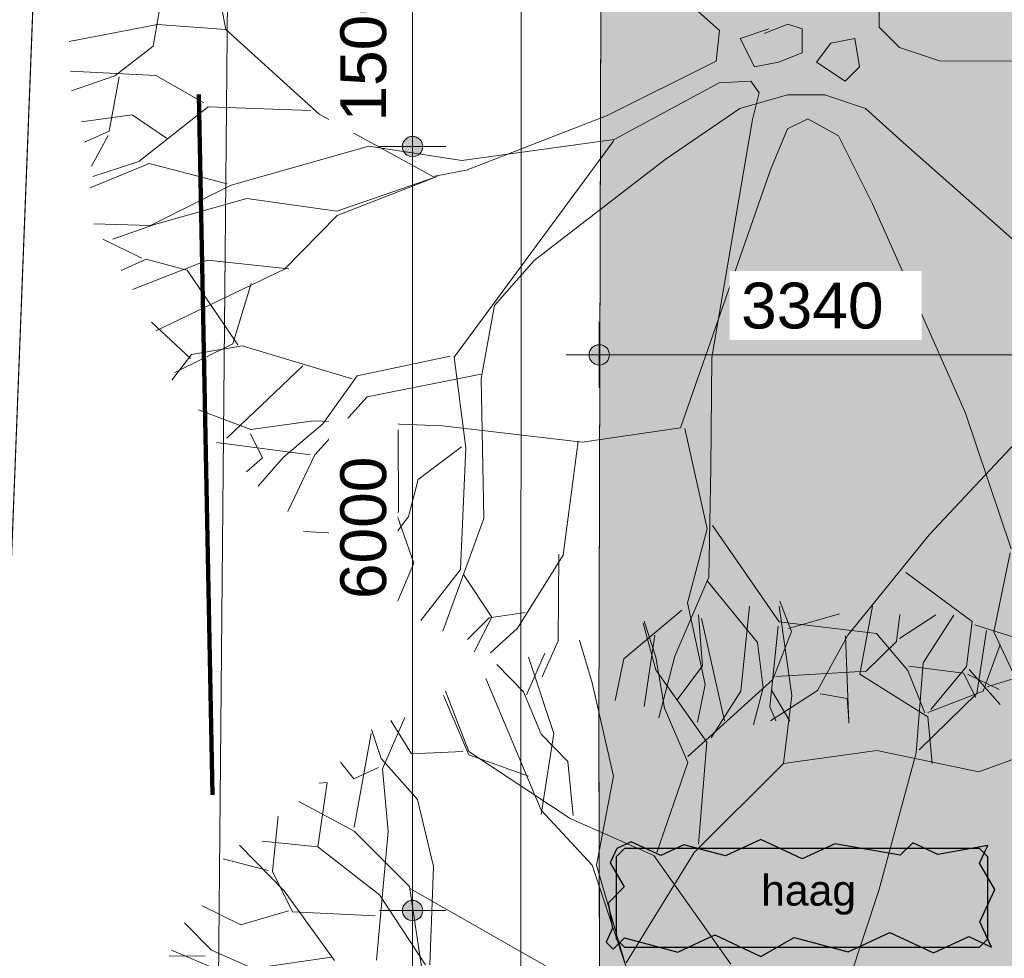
# Model space of a CAD drawing. Header units: millimetres. Extents: x -159785 to 90015, y -49332 to 203345.
# Tile 13 of 63: x -76891 to -69158, y 30442 to 37813. Entities that reach past the tile are written whole.
import ezdxf

# ---------------------------------------------------------------- set-up
doc = ezdxf.new("R2010")
doc.units = ezdxf.units.MM
doc.linetypes.add('IMPORT-KG-PERCEEL-SO', pattern=[19000, 5500, -2000, 0, -2000, 5500, -2000, 0, -2000])
for name, color, linetype, lineweight in [('A--A23__Vloeren', 8, 'Continuous', 9), ('A--L$01A__Algemeen', 7, 'Continuous', 9), ('A--L23__Vloeren', 3, 'Continuous', 9), ('A--LD20__DetailPenFijn', 2, 'Continuous', 9), ('A--LD30__DetailPenMiddel', 3, 'Continuous', 9), ('A--M$01A__Algemeen', 1, 'Continuous', 13), ('A--M$01A__Algemeen-200', 1, 'Continuous', 13), ('A--T$01A__Algemeen', 1, 'Continuous', 13), ('B-WE-KG-GRENS_PERCEEL-G', 30, 'IMPORT-KG-PERCEEL-SO', 25), ('B-WE-OG-TERREIN_ERF-GV', 10, 'Continuous', 20), ('B-WE-OG-TERREIN_OEVER-GV', 10, 'Continuous', 20), ('B-WE-OG-WATER-GV', 4, 'Continuous', 20), ('B-WE-VH-OPENVERHARDING_BETONELEMENT-GV', 90, 'Continuous', 20), ('Montfoort-BGT_aangepast_dwg', 8, 'Continuous', 9), ('Montfoort-KAD_aangepast_dwg', 8, 'Continuous', 9)]:
    doc.layers.add(name, color=color, linetype=linetype, lineweight=lineweight)
doc.styles.add('Arial', font='arial.ttf', dxfattribs={"height": 360})
doc.styles.add('Arial_1', font='arial.ttf', dxfattribs={"height": 240})
doc.dimstyles.new('00_ARC_dimension_1_8mm_afgerond', dxfattribs={"dimscale": 304.8, "dimtxt": 367.293384, "dimasz": 2.099738, "dimexe": 0.853018, "dimexo": 0.0625, "dimgap": 0.328084, "dimtad": 1, "dimdec": 0, "dimrnd": 10, "dimzin": 0, "dimdsep": 46, "dimtxsty": 'Arial', "dimblk1": 'DOTSMALL', "dimblk2": 'DOTSMALL', "dimsah": 1, "dimcen": 0.09, "dimdle": 0.853018, "dimadec": 3, "dimazin": 0, "dimtfac": 1, "dimtdec": 4, "dimtix": 1, "dimtmove": 0, "dimatfit": 3, "dimfxl": 0.853018, "dimfxlon": 1, "dimtvp": 1, "dimtfill": 1, "dimtolj": 1, "dimtzin": 0, "dimarcsym": 2})

# ---------------------------------------------------------------- blocks, each defined once
blk = doc.blocks.new('Montfoort-KAD_aangepast_dwg-2079012-00 Terrein')
at = {"layer": 'B-WE-KG-GRENS_PERCEEL-G', "color": 20, "lineweight": 100, "flags": 128}
blk.add_lwpolyline([(-54284.5, 153418), (-55120.5, 152643), (-56741.5, 151141), (-60450.5, 147523), (-62948.5, 145117), (-63096.5, 144973), (-91308.5, 117039), (-90221.5, 108700), (-90007.5, 106964), (-83169.5, 51422), (-82080.5, 43335), (-80076.5, 30077), (-78588.5, 20148), (-76973.5, 9625), (-75168.5, -1908), (-73237.5, -15841), (-70281.5, -12213), (-66701.5, -7763), (-63537.5, -3908), (-56896.5, 4253), (-54316.5, 7093), (-51376.5, 10773), (-51099.5, 11080), (-48629.5, 13817), (-47856.5, 14673), (-45962.5, 16825), (-37796.5, 27733), (-28336.5, 41693), (-19584.5, 55036), (-15716.5, 60933), (-14652.5, 62720), (-12775.5, 65185), (-11196.5, 67645), (-9509.5, 70144), (-6866.5, 74129), (-5099.5, 76362), (543.5, 86853), (970.5, 87669), (5719.5, 96087), (15523.5, 114613), (21843.5, 126333), (23502.5, 129584), (27859.5, 138119)], dxfattribs=at)
blk = doc.blocks.new('Montfoort-BGT_aangepast_dwg-2210655-00 Terrein')
at = {"layer": 'B-WE-OG-TERREIN_ERF-GV', "color": 8, "lineweight": 9, "flags": 128}
blk.add_lwpolyline([(138762.1, -192457.2), (142223.1, -205881), (149664.3, -234393.6), (152659.8, -245599.4), (154970.3, -253964.6)], dxfattribs=at)
at = {"layer": 'B-WE-OG-TERREIN_OEVER-GV', "color": 8, "lineweight": 9, "flags": 128}
for points in [[(127708.2, -152660.2), (135410.5, -182454.8), (141669.8, -206459), (154195.4, -253976.4)], [(156528.1, -271373.9), (153054, -258874), (149945, -247547.8), (142202.6, -217086.8), (125359.6, -153421.7)], [(124707.2, -153794.7), (131371.2, -178112.4), (138746.1, -206813.1), (140023.7, -212549.4), (146478.4, -241533.9), (147607.4, -245626.6), (154125.7, -271704.7)], [(154970.3, -253964.6), (152659.8, -245599.4), (149664.3, -234393.6), (142223.1, -205881), (138762.1, -192457.2)]]:
    blk.add_lwpolyline(points, dxfattribs=at)
at = {"layer": 'B-WE-OG-WATER-GV', "color": 8, "lineweight": 9, "flags": 128}
for points in [[(154195.4, -253976.4), (141669.8, -206459), (135410.5, -182454.8), (127708.2, -152660.2)], [(125359.6, -153421.7), (142202.6, -217086.8), (149945, -247547.8), (153054, -258874), (156528.1, -271373.9)]]:
    blk.add_lwpolyline(points, dxfattribs=at)
at = {"layer": 'B-WE-VH-OPENVERHARDING_BETONELEMENT-GV', "color": 8, "lineweight": 9, "flags": 128}
blk.add_lwpolyline([(138601, -212978), (136827.6, -213470.3), (118816.1, -218469.1), (127842, -251035.5), (145282.9, -246263), (147607.4, -245626.6), (146478.4, -241533.9), (140023.7, -212549.4)], close=True, dxfattribs=at)
blk = doc.blocks.new('90_GM_boom - 90_GM_boom-2244026-00 Terrein')
at = {"layer": 'A--LD20__DetailPenFijn', "color": 8}
for p, q in [((-42, 5579.9), (-133.9, 5816.7)), ((-438.8, 5110.8), (-372, 5777.7)), ((-38.4, 5077.5), (-138.5, 5777.7)), ((495.5, 5244.2), (595.6, 5777.7)), ((-1105.6, 5378.1), (-1197, 5662.1)), ((-739.1, 5310.9), (-772.4, 5711)), ((-568.4, 4877.5), (-748.6, 5681.2)), ((-65.4, 5603.7), (336.8, 5717.7)), ((782.7, 5501), (808.5, 5713)), ((806.5, 5524.3), (1091.5, 5710.2)), ((993.2, 5333.8), (1233.1, 5708.8)), ((-1106.1, 5277.5), (-1206.2, 5644.3)), ((-187.5, 5203.9), (-42, 5579.9)), ((1415.2, 5093.7), (1491.2, 5588.3)), ((-1606.6, 5177.5), (-1706.7, 5511)), ((544.3, 5267.4), (782.7, 5501)), ((1463.2, 5110.8), (1596.6, 5477.6)), ((-2123, 5081.6), (-1978, 5410.4)), ((-1906.9, 4777.4), (-2107.1, 5377.6)), ((-1039.1, 4976.5), (-1105.6, 5378.1)), ((1496.5, 5144.2), (2130.5, 5344.2)), ((-2146.4, 5105.4), (-2356.4, 5319.7)), ((-705.7, 4710.7), (-1106.1, 5277.5)), ((-939.3, 5044.1), (-739.1, 5310.9)), ((-163.7, 5227.3), (544.3, 5267.4)), ((938.6, 4626.7), (993.2, 5333.8)), ((-2440.8, 5210.9), (-2007, 4177.2)), ((-854.4, 4597.3), (-187.5, 5203.9)), ((1029.4, 4910.8), (495.5, 5244.2)), ((-2759.6, 5111.5), (-2575.9, 4637.9)), ((-2008.3, 4773.8), (-2146.4, 5105.4)), ((-1439.8, 4443.9), (-1606.6, 5177.5)), ((-672.3, 4744), (-438.8, 5110.8)), ((1029.4, 4944.1), (1463.2, 5110.8)), ((-2574.3, 4610.7), (-2774.5, 5077.5)), ((-105.1, 4544), (-38.4, 5077.5)), ((962.4, 4650), (1415.2, 5093.7)), ((-854.9, 4550.1), (-1039.1, 4976.5)), ((-3252, 4502.3), (-3078, 4904.9)), ((-3024.2, 4618.7), (-3186.6, 4879.8)), ((1062.8, 4544), (1029.4, 4910.8)), ((-3262.6, 4581.2), (-3340.8, 4811.2)), ((-3475.2, 4043.8), (-3341.7, 4777.4)), ((-1798.3, 4559.4), (-2008.3, 4773.8)), ((-2007, 4143.8), (-1906.9, 4777.4)), ((-772.4, 3910.4), (-705.7, 4710.7)), ((-105.1, 4544), (629, 4644)), ((629, 4644), (1429.8, 4477.3)), ((-2979.6, 4261.2), (-3262.6, 4581.2)), ((-2623, 4638.4), (-3024.2, 4618.7)), ((-2575.9, 4637.9), (-1779.5, 4111.1)), ((-2107.1, 4443.9), (-2574.3, 4610.7)), ((644.1, 3544.6), (938.6, 4626.7)), ((1429.8, 4477.3), (1796.8, 4610.7)), ((-3479.3, 4423.7), (-3583.2, 4554.2)), ((-3284.2, 4510.7), (-3479.3, 4423.7)), ((-3208.3, 4008.5), (-3252, 4502.3)), ((-1755.6, 4134.4), (-1798.3, 4559.4)), ((-1098.2, 3844.9), (-854.9, 4550.1)), ((-805.8, 3843.7), (-105.1, 4544)), ((-1573.3, 3743.7), (-1439.8, 4443.9)), ((-3762.3, 3888.2), (-3687.2, 4393)), ((-3687.2, 4393), (-3753.8, 4389.7)), ((-2853.1, 3732.9), (-2979.6, 4261.2)), ((-3475.2, 4010.4), (-3909, 4243.9)), ((-2007, 4177.2), (-1606.6, 3743.7)), ((-4117.8, 3694.2), (-4073, 4130.5)), ((-1779.5, 4111.1), (-1122.1, 3821.5)), ((-3041.4, 3577), (-3475.2, 4010.4)), ((-3299.2, 2998.4), (-3208.3, 4008.5)), ((-4376.3, 3900.9), (-4026.3, 3543.6)), ((-3762.3, 3888.2), (-4198.5, 3933.3)), ((-3276.1, 3511.5), (-3762.3, 3888.2)), ((-4150.1, 3702.6), (-4505.2, 3795.2)), ((-1339.7, 2976.8), (-805.8, 3843.7)), ((-1122.1, 3821.5), (-517.8, 2966.4)), ((-2881.6, 2963.1), (-2853.1, 3732.9)), ((-1606.6, 3743.7), (-1339.7, 2943.4)), ((-1339.7, 2943.4), (-1573.3, 3743.7)), ((-3959, 3377.1), (-4117.8, 3694.2)), ((-2907.9, 2676.7), (-3041.4, 3577)), ((-1816.9, 2865), (-3033.6, 3557.9)), ((-4026.3, 3543.6), (-3631.1, 2997.2)), ((-2914.9, 2961.5), (-3276.1, 3511.5)), ((411.7, 2842.5), (644.1, 3544.6)), ((-4364.7, 3276.1), (-4670.7, 3424.8)), ((-3991.3, 3385.6), (-4364.7, 3276.1)), ((-3311.9, 3346.3), (-3959, 3377.1)), ((-4597.3, 3077.5), (-4807.3, 3291.9)), ((-4645, 3030.8), (-4928, 3033.6)), ((-4910, 3076.8), (-4042.4, 2710)), ((-4268.6, 2932.7), (-4597.3, 3077.5)), ((-3654.4, 3021), (-4268.6, 2932.7)), ((-4527.6, -192.3), (-4663.9, 535.9)), ((-4967.3, 435.3), (-5096.2, -323.7)), ((-890.6, 13.6), (-650.4, -199.9)), ((604.5, 40.2), (604.5, -173.2)), ((-5063.7, -152.1), (-5758.1, -286.9)), ((-4527.6, -192.3), (-5063.7, -152.1)), ((-112.4, -149.8), (-299.7, -224.6)), ((0, -187.2), (-112.4, -149.8)), ((-3793.4, -857.4), (-4527.6, -192.3)), ((-650.4, -199.9), (-677.1, -440)), ((-262.3, -187.2), (-487, -262.1)), ((0, -374.4), (0, -187.2)), ((604.5, -173.2), (764.7, -333.3)), ((-487, -262.1), (-374.7, -486.7)), ((224.8, -299.5), (112.4, -449.3)), ((412.1, -262.1), (224.8, -299.5)), ((449.6, -486.7), (412.1, -262.1)), ((-5096.2, -323.7), (-5397.9, -555.2)), ((-187.3, -449.3), (0, -374.4)), ((764.7, -333.3), (1085, -440)), ((-677.1, -440), (-1531.4, -866.9)), ((-374.7, -486.7), (-187.3, -449.3)), ((112.4, -449.3), (337.2, -599)), ((1085, -440), (2806.5, -433)), ((-5077.2, -553.7), (-5746.5, -520.2)), ((337.2, -599), (449.6, -486.7)), ((-5397.9, -555.2), (-5739, -673)), ((-5365.6, -563.6), (-5442.7, -991.5)), ((-4699.2, -768.8), (-5077.2, -553.7)), ((-1476.8, -1057), (-652.6, -612.5)), ((-652.6, -612.5), (-404.1, -599.4)), ((-404.1, -599.4), (-338.6, -690.9)), ((-338.6, -690.9), (-391, -900.1)), ((-116.4, -706.8), (-490.2, -813.5)), ((177.3, -706.8), (-116.4, -706.8)), ((497.7, -813.5), (177.3, -706.8)), ((-4664.3, -800.5), (-5210.5, -1228.5)), ((-3861.7, -827.4), (-4664.3, -800.5)), ((-490.2, -813.5), (-1077.5, -1213.8)), ((791.4, -1080.3), (497.7, -813.5)), ((-5262.1, -863.6), (-5660, -916.8)), ((-4985.7, -1050.3), (-5262.1, -863.6)), ((-2901, -1347.5), (-3793.4, -857.4)), ((-1531.4, -866.9), (-2635.5, -1296)), ((-391, -900.1), (-709.7, -2769.1)), ((-116.4, -973.6), (43.8, -893.6)), ((43.8, -893.6), (284.1, -1027)), ((-5442.7, -991.5), (-5637.8, -1078.4)), ((-249.9, -1293.8), (-116.4, -973.6)), ((-5451.1, -1023.7), (-5583, -1265)), ((-1484.9, -1073.1), (-2732.9, -2766.1)), ((-2673.6, -1221.9), (-1476.8, -1057)), ((-1476.8, -1057), (-1484.9, -1073.1)), ((284.1, -1027), (551.1, -1560.6)), ((1917.6, -2076), (791.4, -1080.3)), ((-4483.8, -1413.7), (-3404.4, -1109.3)), ((-3404.4, -1109.3), (-2673.6, -1221.9)), ((-5210.5, -1228.5), (-5571.9, -1346.7)), ((-1077.5, -1213.8), (-2105.6, -2005.9)), ((-5129.6, -1245.4), (-5592.7, -1434.8)), ((-4516.1, -1405.3), (-5129.6, -1245.4)), ((-2635.5, -1296), (-2901, -1347.5)), ((-955, -3320.3), (-249.9, -1293.8)), ((-2867.7, -1345.9), (-3655.4, -1618.9)), ((-3653.7, -1652.2), (-2867.7, -1345.9)), ((-5118.2, -1730.8), (-4483.8, -1413.7)), ((-4361.4, -1520.4), (-5085.8, -1723.5)), ((-3655.4, -1618.9), (-4361.4, -1520.4)), ((551.1, -1560.6), (958.3, -2471.3)), ((-4066.8, -2073.7), (-3653.7, -1652.2)), ((-5563.1, -1718.2), (-5118.2, -1730.8)), ((-5085.8, -1723.5), (-5413.8, -1840)), ((-5185.5, -1988.9), (-5491.5, -1840.2)), ((-5153.2, -1997.3), (-5348.3, -2084.3)), ((-4671.2, -2003.5), (-5260.7, -2233.3)), ((-4830.3, -2081.5), (-5153.2, -1997.3)), ((-4033.5, -2072), (-4671.2, -2003.5)), ((-2105.6, -2005.9), (-2416.7, -2359.1)), ((-5077.6, -2558.3), (-4066.8, -2073.7)), ((-4431.4, -2667.9), (-4830.3, -2081.5)), ((-4328.2, -2186.9), (-4471.5, -2661.8)), ((-2416.7, -2359.1), (-2521.7, -2932.3)), ((958.3, -2471.3), (1282.6, -3206.8)), ((-4804.8, -2777.3), (-5109.5, -2491.1)), ((-4471.5, -2661.8), (-4927.8, -2884.9)), ((-4399.1, -2676.3), (-4796.4, -2745.1)), ((-3535.8, -2935.8), (-4399.1, -2676.3)), ((-4796.4, -2745.1), (-4952.1, -2945.7)), ((-2765.2, -2757.7), (-3495.1, -2912)), ((-2732.9, -2766.1), (-2642.8, -3478.7)), ((-709.7, -2769.1), (-718.3, -3635.8)), ((-3923.2, -2834.8), (-4519.6, -3403)), ((-3495.1, -2912), (-3765.9, -3289.4)), ((-2523.4, -2899), (-3415.9, -3077)), ((-2521.7, -2932.3), (-2500.3, -4033.7)), ((-3415.9, -3077), (-3827.3, -3531.8)), ((-4740.4, -3179.5), (-4329.6, -3333.2)), ((1282.6, -3206.8), (1640.2, -4269.7)), ((-4329.6, -3333.2), (-3838.6, -3265.1)), ((-3765.9, -3289.4), (-4076, -3553.1)), ((-3838.6, -3265.1), (-2825.3, -3305.7)), ((-2825.3, -3305.7), (-1727.6, -3432)), ((-1727.6, -3432), (-955, -3320.3)), ((-4336.4, -3365.9), (-4239.9, -3556.4)), ((-3172.1, -3335.7), (-3170.8, -3983.6)), ((-922.3, -3327.1), (-745.6, -4113.7)), ((1753.4, -3355.8), (996.5, -4160.8)), ((-3860.6, -3533.4), (-4599.9, -3436.5)), ((-2675.1, -3470.3), (-3017.5, -3725.7)), ((-2642.8, -3478.7), (-2684.6, -4432.7)), ((-1760.2, -3425.2), (-1878.6, -4320.8)), ((-4239.9, -3556.4), (-4365, -3666.7)), ((-4076, -3553.1), (-4272.4, -3777.6)), ((-3827.3, -3531.8), (-4038.9, -3976.6)), ((-718.3, -3635.8), (-734.8, -4493)), ((-3017.5, -3725.7), (-3093.2, -4016.1)), ((-3170.8, -3983.6), (-3479.6, -4157.8)), ((-3093.2, -4016.1), (-3306.5, -4305.1)), ((-3177.6, -4016.2), (-3049.8, -4383.7)), ((-2500.3, -4033.7), (-2823.6, -4918.4)), ((-706.1, -4087.8), (-182.5, -4844.5)), ((-3479.6, -4157.8), (-3917.5, -4134.8)), ((-745.6, -4113.7), (-900.7, -4694.9)), ((996.5, -4160.8), (358.7, -4949.3)), ((-3486.4, -4190.5), (-3561.2, -4549.8)), ((-3298.1, -4272.8), (-3654.6, -4317.7)), ((-3306.5, -4305.1), (-3382.2, -4595.4)), ((-1878.6, -4320.8), (-2236.4, -4893.9)), ((-1911.3, -4314), (-1916.7, -4994.5)), ((1633.4, -4302.4), (1504.2, -4923.1)), ((-3049.8, -4383.7), (-3183.1, -4696.7)), ((-2684.6, -4432.7), (-2996.1, -4833.9)), ((-2660.9, -4473.2), (-2437.4, -4807.3)), ((813.4, -4456.9), (1333.9, -4842.7)), ((-734.8, -4493), (-999.9, -5113.1)), ((-743.2, -4525.3), (-351.4, -5006.5)), ((-900.7, -4694.9), (-761.9, -5337.3)), ((-2176.5, -4770), (-2458.1, -4813.6)), ((-946.9, -4753.4), (-1401.2, -5136)), ((-2458.1, -4813.6), (-2629.5, -4982.4)), ((-2437.4, -4807.3), (-2577.7, -5080.8)), ((-182.5, -4844.5), (581.9, -4935.5)), ((1333.9, -4842.7), (1289.2, -5194.5)), ((1356, -4867.7), (1727.1, -4984.6)), ((-2236.4, -4893.9), (-2447.2, -5088.6)), ((-1157.7, -4948.1), (-1240.8, -5510.2)), ((-189.3, -4877.1), (-253.3, -5511.4)), ((581.9, -4935.5), (828.1, -5225.4)), ((1504.2, -4923.1), (1716.3, -5376.2)), ((-1916.7, -4994.5), (-2043.3, -5275)), ((-351.4, -5006.5), (-306.4, -5362.8)), ((358.7, -4949.3), (120.2, -5383.9)), ((339.8, -4953.2), (367, -5640.6)), ((-1401.2, -5136), (-1469.3, -5462.6)), ((-999.9, -5113.1), (-1126.1, -5597.1)), ((828.1, -5225.4), (962.8, -5560.1)), ((834.9, -5192.7), (1266.1, -5248.4)), ((1289.2, -5194.5), (1009.2, -5532)), ((1266.1, -5248.4), (1362.7, -5438.9)), ((1298.8, -5255.2), (1546.3, -5374.9)), ((1311.4, -5219.5), (1554.9, -5494.1)), ((-761.9, -5337.3), (-823.2, -5631.3)), ((-306.4, -5362.8), (-382.1, -5653.2)), ((120.2, -5383.9), (-248.4, -5621.6)), ((-241.8, -5379.6), (-98.6, -5623.7)), ((142.3, -5408.9), (352.8, -5445.2)), ((352.8, -5445.2), (366.5, -5611.4)), ((-253.3, -5511.4), (-208.4, -5623))]:
    blk.add_line(p, q, dxfattribs=at)
blk = doc.blocks.new('DIMBLOCK26-00 Terrein')
at = {"layer": 'A--M$01A__Algemeen-200'}
h = blk.add_hatch(color=256, dxfattribs=at)
edge = h.paths.add_edge_path()
edge.add_arc((-72339.2, 35180.9), 80, 0, 360)
h = blk.add_hatch(color=256, dxfattribs=at)
edge = h.paths.add_edge_path()
edge.add_arc((-69004.1, 35180.9), 80, 0, 360)
for p, q in [((-72339.2, 35180.9), (-72339.2, 35440.9)), ((-69004.1, 35180.9), (-69004.1, 35440.9)), ((-72599.2, 35180.9), (-69004.1, 35180.9)), ((-72339.2, 35180.9), (-72339.2, 34920.9)), ((-69004.1, 35180.9), (-69004.1, 34920.9))]:
    blk.add_line(p, q, dxfattribs=at)
for centre in [(-72339.2, 35180.9), (-69004.1, 35180.9)]:
    blk.add_circle(centre, 80, dxfattribs=at)
at = {"layer": 'A--M$01A__Algemeen-200', "color": 0, "insert": (-71225.4, 35748.2), "char_height": 360, "width": 1329.037, "attachment_point": 1, "line_spacing_factor": 0.941778, "style": 'Arial', "bg_fill": 3, "box_fill_scale": 1.25, "bg_fill_color": 256, "bg_fill_true_color": 13158600, "bg_fill_transparency": 0}
blk.add_mtext('3340', dxfattribs=at)
blk = doc.blocks.new('_DotSmall')
at = {"color": 0, "linetype": 'ByBlock', "const_width": 0.5}
blk.add_lwpolyline([(-0.0625, 0, 1), (0.0625, 0, 1)], format="xyb", close=True, dxfattribs=at)
blk = doc.blocks.new('DIMBLOCK32-00 Terrein')
at = {"layer": 'A--M$01A__Algemeen-200'}
h = blk.add_hatch(color=256, dxfattribs=at)
edge = h.paths.add_edge_path()
edge.add_arc((-73805.5, 30816.9), 80, 0, 360)
h = blk.add_hatch(color=256, dxfattribs=at)
edge = h.paths.add_edge_path()
edge.add_arc((-73805.5, 11964.4), 80, 0, 360)
for p, q in [((-73805.5, 30816.9), (-74065.5, 30816.9)), ((-73805.5, 11964.4), (-73805.5, 30816.9)), ((-73805.5, 30816.9), (-73545.5, 30816.9)), ((-73805.5, 11964.4), (-74065.5, 11964.4)), ((-73805.5, 11964.4), (-73545.5, 11964.4))]:
    blk.add_line(p, q, dxfattribs=at)
for centre in [(-73805.5, 30816.9), (-73805.5, 11964.4)]:
    blk.add_circle(centre, 80, dxfattribs=at)
at = {"layer": 'A--M$01A__Algemeen-200', "color": 0, "insert": (-74372.9, 20698.5), "char_height": 360, "width": 1661.296, "attachment_point": 1, "rotation": 90, "line_spacing_factor": 0.941778, "style": 'Arial', "bg_fill": 3, "box_fill_scale": 1.25, "bg_fill_color": 256, "bg_fill_true_color": 13158600, "bg_fill_transparency": 0}
blk.add_mtext('18850', dxfattribs=at)
blk = doc.blocks.new('DIMBLOCK33-00 Terrein')
at = {"layer": 'A--M$01A__Algemeen-200'}
h = blk.add_hatch(color=256, dxfattribs=at)
edge = h.paths.add_edge_path()
edge.add_arc((-73805.5, 36816.7), 80, 0, 360)
h = blk.add_hatch(color=256, dxfattribs=at)
edge = h.paths.add_edge_path()
edge.add_arc((-73805.5, 30816.9), 80, 0, 360)
for p, q in [((-73805.5, 36816.7), (-74065.5, 36816.7)), ((-73805.5, 30816.9), (-73805.5, 36816.7)), ((-73805.5, 36816.7), (-73545.5, 36816.7)), ((-73805.5, 30816.9), (-74065.5, 30816.9)), ((-73805.5, 30816.9), (-73545.5, 30816.9))]:
    blk.add_line(p, q, dxfattribs=at)
for centre in [(-73805.5, 36816.7), (-73805.5, 30816.9)]:
    blk.add_circle(centre, 80, dxfattribs=at)
at = {"layer": 'A--M$01A__Algemeen-200', "color": 0, "insert": (-74372.9, 33263), "char_height": 360, "width": 1329.037, "attachment_point": 1, "rotation": 90, "line_spacing_factor": 0.941778, "style": 'Arial', "bg_fill": 3, "box_fill_scale": 1.25, "bg_fill_color": 256, "bg_fill_true_color": 13158600, "bg_fill_transparency": 0}
blk.add_mtext('6000', dxfattribs=at)
blk = doc.blocks.new('DIMBLOCK34-00 Terrein')
at = {"layer": 'A--M$01A__Algemeen-200'}
h = blk.add_hatch(color=256, dxfattribs=at)
edge = h.paths.add_edge_path()
edge.add_arc((-73805.5, 38316.9), 80, 0, 360)
h = blk.add_hatch(color=256, dxfattribs=at)
edge = h.paths.add_edge_path()
edge.add_arc((-73805.5, 36816.7), 80, 0, 360)
for p, q in [((-73805.5, 38316.9), (-74065.5, 38316.9)), ((-73805.5, 36816.7), (-73805.5, 38316.9)), ((-73805.5, 38316.9), (-73545.5, 38316.9)), ((-73805.5, 36816.7), (-74065.5, 36816.7)), ((-73805.5, 36816.7), (-73545.5, 36816.7))]:
    blk.add_line(p, q, dxfattribs=at)
for centre in [(-73805.5, 38316.9), (-73805.5, 36816.7)]:
    blk.add_circle(centre, 80, dxfattribs=at)
at = {"layer": 'A--M$01A__Algemeen-200', "color": 0, "insert": (-74372.9, 37013), "char_height": 360, "width": 1329.037, "attachment_point": 1, "rotation": 90, "line_spacing_factor": 0.941778, "style": 'Arial', "bg_fill": 3, "box_fill_scale": 1.25, "bg_fill_color": 256, "bg_fill_true_color": 13158600, "bg_fill_transparency": 0}
blk.add_mtext('1500', dxfattribs=at)

msp = doc.modelspace()

# ---------------------------------------------------------------- hatches: boundary and pattern name
at = {"layer": 'A--A23__Vloeren'}
h = msp.add_hatch(color=256, dxfattribs=at)
h.paths.add_polyline_path([(-69013.7, 59316.5), (-62944, 59316.5), (-62944, 60816.9), (-69013.7, 60816.9)])
h.paths.add_polyline_path([(-69013.7, 66816.5), (-62944, 66816.5), (-62944, 68316.9), (-69013.7, 68316.9)])
h.paths.add_polyline_path([(-69013.6, 81816.5), (-62943.9, 81816.5), (-62943.9, 77706.1), (-59838.3, 77687.3), (-59738, 77693.5), (-59639, 77710.9), (-59542.5, 77739.2), (-59449.8, 77778.1), (-59362.1, 77827.1), (-59280.3, 77885.5), (-59205.6, 77952.8), (-59138.8, 78027.9), (-59080.8, 78110), (-59032.4, 78198.1), (-58994, 78291.1), (-58966.3, 78387.7), (-58949.6, 78486.9), (-58943.9, 78586.7), (-58944.2, 83091.3), (-58949.6, 83187.5), (-58966.6, 83287.4), (-58994.8, 83384.7), (-59033.7, 83478.2), (-59082.9, 83566.8), (-59141.7, 83649.3), (-59209.5, 83724.7), (-59285.3, 83791.9), (-59368.1, 83850.2), (-59457, 83898.8), (-59550.8, 83937.2), (-59648.3, 83964.7), (-59748.3, 83981.1), (-59849.5, 83986.7), (-62943.9, 84006.1), (-62943.9, 83316.9), (-69013.6, 83316.9)])
h.paths.add_polyline_path([(-65217.2, 5130.1), (-64924.1, 5138.7), (-64631.7, 5159.7), (-64340.4, 5193), (-64050.8, 5238.6), (-63763.3, 5296.4), (-63478.6, 5366.4), (-63197, 5448.2), (-62919.2, 5541.9), (-62645.6, 5647.3), (-62376.7, 5764.2), (-62113, 5892.3), (-61854.9, 6031.4), (-61602.9, 6181.3), (-61357.5, 6341.8), (-55876.5, 11537.8), (-52952.5, 14022.3), (-49567.2, 17289.9), (-51546.5, 19321.9), (-63374.1, 6585.8), (-71434.5, 14071.2), (-68032, 17735), (-71695.8, 21137.5), (-63189.7, 30296.9), (-59525.9, 26894.5), (-58627.2, 27862.1), (-58634.6, 27885.5), (-58716.3, 28187.6), (-58785.7, 28492.8), (-58842.6, 28800.5), (-58887, 29110.3), (-58918.7, 29421.6), (-58938.9, 29789.1), (-58944.2, 30046.9), (-58944.2, 30586.7), (-58949.9, 30687.5), (-58966.9, 30787.4), (-58995.1, 30884.7), (-59034, 30978.2), (-59083.2, 31066.8), (-59142, 31149.3), (-59209.7, 31224.7), (-59285.5, 31291.9), (-59368.4, 31350.2), (-59457.3, 31398.8), (-59551.1, 31437.2), (-59648.6, 31464.7), (-59748.6, 31481.1), (-59849.8, 31486.7), (-62944.1, 31506.1), (-62944.2, 30816.9), (-69013.9, 30816.9), (-69013.8, 36816.5), (-62944.1, 36816.5), (-62944.1, 32706.1), (-59838.5, 32687.3), (-59738.2, 32693.5), (-59639.2, 32710.9), (-59542.7, 32739.2), (-59450.1, 32778.1), (-59362.3, 32827.1), (-59280.5, 32885.5), (-59205.8, 32952.8), (-59139, 33027.9), (-59081, 33110), (-59032.6, 33198.1), (-58994.3, 33291.1), (-58966.5, 33387.7), (-58949.8, 33486.9), (-58944.1, 33586.7), (-58944.2, 38087.4), (-58949.8, 38187.5), (-58966.9, 38287.4), (-58995, 38384.7), (-59033.9, 38478.2), (-59083.1, 38566.8), (-59142, 38649.3), (-59209.7, 38724.7), (-59285.5, 38791.9), (-59368.3, 38850.2), (-59457.2, 38898.8), (-59551, 38937.2), (-59648.5, 38964.7), (-59748.5, 38981.1), (-59849.7, 38986.7), (-62936.1, 39006), (-62936.1, 38316.9), (-69013.9, 38316.9), (-69013.8, 44316.7), (-62936.1, 44316.5), (-62936.1, 40206), (-59838.5, 40187.3), (-59738.2, 40193.5), (-59639.2, 40210.9), (-59542.7, 40239.2), (-59450, 40278.1), (-59362.2, 40327.1), (-59280.5, 40385.5), (-59205.7, 40452.8), (-59139, 40527.9), (-59081, 40610), (-59032.6, 40698.1), (-58994.2, 40791.1), (-58966.5, 40887.7), (-58949.7, 40986.9), (-58944.1, 41086.7), (-58944.2, 45588), (-58949.8, 45687.5), (-58966.8, 45787.4), (-58995, 45884.7), (-59033.9, 45978.2), (-59083.1, 46066.8), (-59141.9, 46149.3), (-59209.7, 46224.7), (-59285.4, 46291.9), (-59368.3, 46350.2), (-59457.2, 46398.8), (-59551, 46437.2), (-59648.5, 46464.7), (-59748.5, 46481.1), (-59849.7, 46486.7), (-62944.1, 46506.1), (-62944.1, 45816.9), (-69013.8, 45816.9), (-69013.7, 51816.5), (-62944.1, 51816.5), (-62944.1, 47706.1), (-59838.5, 47687.3), (-59738.1, 47693.5), (-59639.1, 47710.9), (-59542.7, 47739.2), (-59450, 47778.1), (-59362.2, 47827.1), (-59280.4, 47885.5), (-59205.7, 47952.8), (-59138.9, 48027.9), (-59081, 48110), (-59032.5, 48198.1), (-58994.2, 48291.1), (-58966.5, 48387.7), (-58949.7, 48486.9), (-58944.1, 48586.7), (-58944.2, 53088.7), (-58949.7, 53187.5), (-58966.8, 53287.4), (-58994.9, 53384.7), (-59033.9, 53478.2), (-59083.1, 53566.8), (-59141.9, 53649.3), (-59209.6, 53724.7), (-59285.4, 53791.9), (-59368.3, 53850.2), (-59457.2, 53898.8), (-59551, 53937.2), (-59648.5, 53964.7), (-59748.5, 53981.1), (-59849.7, 53986.7), (-62944, 54006.1), (-62944.1, 53316.9), (-69013.8, 53316.9), (-69013.6, 74316.5), (-62943.9, 74316.5), (-62943.9, 70206.1), (-59838.4, 70187.3), (-59738, 70193.5), (-59639, 70210.9), (-59542.6, 70239.2), (-59449.9, 70278.1), (-59362.1, 70327.1), (-59280.3, 70385.5), (-59205.6, 70452.8), (-59138.8, 70527.9), (-59080.9, 70610), (-59032.4, 70698.1), (-58994.1, 70791.1), (-58966.4, 70887.7), (-58949.6, 70986.9), (-58944, 71086.7), (-58944.2, 75590.7), (-58949.6, 75687.5), (-58966.7, 75787.4), (-58994.8, 75884.7), (-59033.8, 75978.2), (-59082.9, 76066.8), (-59141.8, 76149.3), (-59209.5, 76224.7), (-59285.3, 76291.9), (-59368.2, 76350.2), (-59457.1, 76398.8), (-59550.8, 76437.2), (-59648.4, 76464.7), (-59748.3, 76481.1), (-59849.5, 76486.7), (-62943.9, 76506.1), (-62943.9, 75816.9), (-69013.7, 75816.9), (-69013.6, 89316.5), (-62943.9, 89316.5), (-62943.9, 85206.1), (-59838.3, 85187.3), (-59738, 85193.5), (-59638.9, 85210.9), (-59542.5, 85239.2), (-59449.8, 85278.1), (-59362, 85327.1), (-59280.3, 85385.5), (-59205.5, 85452.8), (-59138.8, 85527.9), (-59080.8, 85610), (-59032.3, 85698.1), (-58994, 85791.1), (-58966.3, 85887.7), (-58949.5, 85986.9), (-58943.9, 86086.7), (-58944.2, 90592), (-58949.6, 90687.5), (-58966.6, 90787.4), (-58994.8, 90884.7), (-59033.7, 90978.2), (-59082.9, 91066.8), (-59141.7, 91149.3), (-59209.4, 91224.7), (-59285.2, 91291.9), (-59368.1, 91350.2), (-59457, 91398.8), (-59550.8, 91437.2), (-59648.3, 91464.7), (-59748.3, 91481.1), (-59849.5, 91486.7), (-62943.8, 91506.1), (-62943.9, 90816.9), (-69013.6, 90816.9), (-69013.5, 96816.5), (-62943.8, 96816.5), (-62943.8, 92706.1), (-59838.3, 92687.3), (-59737.9, 92693.5), (-59638.9, 92710.9), (-59542.5, 92739.2), (-59449.8, 92778.1), (-59362, 92827.1), (-59280.2, 92885.5), (-59205.5, 92952.8), (-59138.7, 93027.9), (-59080.7, 93110), (-59032.3, 93198.1), (-58994, 93291.1), (-58966.3, 93387.7), (-58949.5, 93486.9), (-58943.9, 93625.5), (-58937.7, 94068.5), (-58919.3, 94511.1), (-58888.7, 94953), (-58845.8, 95393.9), (-58790.8, 95833.5), (-58723.6, 96271.3), (-58644.3, 96707.2), (-58552.9, 97140.7), (-58449.6, 97571.4), (-58334.4, 97999.2), (-58207.5, 98423.6), (-58068.8, 98844.3), (-57977.3, 99102.3), (-57948, 99199.3), (-57929.8, 99298.9), (-57923, 99399.9), (-57929.8, 99515.9), (-57948, 99618), (-57970.3, 99698.7), (-58008.1, 99792.7), (-58056.2, 99881.8), (-58114.1, 99965), (-58180.8, 100041.1), (-58255.8, 100109.2), (-58337.9, 100168.5), (-58426.1, 100218.2), (-58519.4, 100257.7), (-58616.5, 100286.4), (-58723.6, 100304.5), (-58845.8, 100310.6), (-62943.8, 100336.1), (-62943.8, 99516.4), (-69013.5, 99516.4), (-69013.5, 102516.1), (-62943.8, 102516.1), (-62943.8, 101536.2), (-57392.1, 101501.5), (-57289.2, 101506.8), (-57187.6, 101523.8), (-57088.6, 101552.2), (-56993.4, 101591.9), (-56903.5, 101642.1), (-56816.5, 101705.3), (-56743.6, 101771.7), (-56675.9, 101849.3), (-56622, 101926.3), (-56552.7, 102039.7), (-56455.8, 102194.4), (-56403.2, 102357.9), (-56359.7, 102537), (-56330.7, 102707.6), (-56314.1, 102864.6), (-56308.3, 103049.3), (-56314.5, 103218.8), (-56330.7, 103378.8), (-56359.7, 103548.1), (-56400.3, 103715), (-56452.2, 103878.8), (-56515.3, 104038.5), (-56589.1, 104193.6), (-56673.5, 104343.2), (-56767.9, 104486.7), (-56871.9, 104623.4), (-56997.5, 104764.9), (-57106.9, 104873.7), (-57236.7, 104986.2), (-57373.9, 105089.5), (-65648.8, 110883.6), (-65896.9, 111064.5), (-66138, 111254.9), (-66371.6, 111454.4), (-66597.3, 111662.7), (-66814.9, 111879.5), (-67024, 112104.5), (-67224.3, 112337.4), (-67415.5, 112577.8), (-67623.4, 112863.9), (-67769.5, 113079.7), (-67931.8, 113340.4), (-68084, 113607.2), (-68225.8, 113879.7), (-68357.1, 114157.4), (-68477.6, 114439.9), (-68587.2, 114726.9), (-68685.7, 115017.8), (-68772.9, 115312.3), (-68848.8, 115610), (-68913.2, 115910.3), (-68966, 116212.9), (-69007.1, 116517.3), (-69036.6, 116823), (-69055, 117170.5), (-69060.1, 117436.8), (-69060.1, 120428.1), (-69590.2, 120426.1), (-69580.2, 117806.1), (-72309.6, 117736.4), (-72262.8, 117672.7), (-72201.1, 117579.4), (-72133.7, 117461.7), (-72074, 117339), (-72023.9, 117212.5), (-71981.2, 117083), (-71947.8, 116951.6), (-72094, 91304.7), (-69353.6, 91304.7), (-69288.1, 91239.2), (-69288.1, 90594.1), (-69353.7, 90528.6), (-72098.4, 90528.6), (-72136.8, 83804.7), (-69353.7, 83804.7), (-69288.2, 83739.2), (-69288.2, 83094.1), (-69353.7, 83028.6), (-72141.2, 83028.6), (-72179.8, 76265.6), (-72140.7, 76304.7), (-69353.7, 76304.7), (-69288.2, 76239.2), (-69288.2, 75594.1), (-69353.7, 75528.6), (-72140.7, 75528.6), (-72183.7, 75571.6), (-72262.8, 61709), (-72343.6, 32241.5), (-72306.6, 20642.3), (-72207.3, 11964.4), (-72196.9, 11671.4), (-72174.1, 11379.1), (-72139, 11088), (-72091.6, 10798.7), (-72032, 10511.6), (-71960.3, 10227.3), (-71876.7, 9946.3), (-71781.3, 9669), (-71674.2, 9396.1), (-71555.7, 9127.9), (-71426, 8865), (-71285.2, 8607.7), (-71133.7, 8356.7), (-70971.8, 8112.3), (-70799.6, 7875), (-70617.6, 7645.1), (-70426, 7423.2), (-70194.7, 7179.7), (-70015.6, 7004.5), (-69797.5, 6808.6), (-69571.2, 6622.1), (-69337.3, 6445.3), (-69096.2, 6278.5), (-68848.2, 6122.1), (-68593.8, 5976.3), (-68333.5, 5841.4), (-68067.7, 5717.6), (-67796.9, 5605.2), (-67521.6, 5504.3), (-67242.3, 5415.2), (-66959.5, 5337.9), (-66673.6, 5272.7), (-66385.3, 5219.5), (-66094.9, 5178.7), (-65803.1, 5150.1), (-65510.4, 5133.9)])
h.paths.add_polyline_path([(-53204.1, 21023.6), (-55039.7, 22908.1), (-55129.3, 22811.5)])
h.paths.add_polyline_path([(-69354, 30528.6), (-72140.9, 30528.6), (-72206.5, 30594.1), (-72206.5, 31239.2), (-72140.9, 31304.7), (-69353.9, 31304.7), (-69288.4, 31239.2), (-69288.4, 30594.1), (-69353.9, 30528.6)])
h.paths.add_polyline_path([(-59737.7, 30538.8), (-62524.7, 30538.8), (-62590.2, 30604.4), (-62590.2, 31249.4), (-62524.7, 31315), (-59737.7, 31315), (-59672.2, 31249.4), (-59672.2, 30604.4), (-59737.7, 30538.8)])
h.paths.add_polyline_path([(-69353.9, 38028.6), (-72140.9, 38028.6), (-72206.4, 38094.1), (-72206.4, 38739.2), (-72140.8, 38804.7), (-69353.9, 38804.7), (-69288.4, 38739.2), (-69288.4, 38094.1), (-69353.9, 38028.6)])
h.paths.add_polyline_path([(-59748.5, 38038.8), (-62524.7, 38038.8), (-62590.2, 38104.4), (-62590.2, 38749.4), (-62524.7, 38815), (-59737.7, 38815), (-59672.2, 38749.4), (-59672.2, 38104.4), (-59738.2, 38038.8)])
h.paths.add_polyline_path([(-69353.9, 45528.6), (-72140.9, 45528.6), (-72206.4, 45594.1), (-72206.4, 46239.2), (-72140.8, 46304.7), (-72140.8, 46304.7), (-69353.9, 46304.7), (-69288.3, 46239.2), (-69288.3, 45594.1), (-69353.9, 45528.6)])
h.paths.add_polyline_path([(-59738.1, 45538.8), (-62524.6, 45538.8), (-62590.2, 45604.4), (-62590.2, 46249.4), (-62524.6, 46315), (-59737.7, 46315), (-59672.1, 46249.4), (-59672.1, 45604.4), (-59737.7, 45538.8)])
h.paths.add_polyline_path([(-69353.9, 53028.6), (-72140.9, 53028.7), (-72206.3, 53094.1), (-72206.3, 53739.2), (-72140.8, 53804.7), (-72140.8, 53804.7), (-69353.8, 53804.7), (-69288.3, 53739.2), (-69288.3, 53094.1), (-69353.8, 53028.6)])
h.paths.add_polyline_path([(-59849.7, 53038.8), (-62524.6, 53038.8), (-62590.1, 53104.4), (-62590.1, 53749.4), (-62524.6, 53815), (-59737.6, 53815), (-59672.1, 53749.4), (-59672.1, 53104.4), (-59738.1, 53038.8), (-59838.4, 53038.8)])
h.paths.add_polyline_path([(-59849.7, 55186.8), (-59738.1, 55193.5), (-59639.1, 55210.9), (-59542.6, 55239.2), (-59449.9, 55278.1), (-59362.2, 55327.1), (-59280.4, 55385.5), (-59205.7, 55452.8), (-59138.9, 55527.9), (-59080.9, 55610), (-59032.5, 55698.1), (-58994.1, 55791.2), (-58966.4, 55887.9), (-58949.6, 55987.6), (-58944, 56086.7), (-58944.2, 60589.4), (-58949.7, 60687.5), (-58966.7, 60787.4), (-58994.9, 60884.7), (-59033.8, 60978.2), (-59083, 61066.8), (-59141.9, 61149.3), (-59209.6, 61224.7), (-59285.4, 61291.9), (-59368.2, 61350.2), (-59457.1, 61398.8), (-59550.9, 61437.2), (-59648.4, 61464.7), (-59748.4, 61481.1), (-59849.6, 61486.7), (-62944, 61506.1), (-62944, 55206.1), (-60662.4, 55191.8)])
h.paths.add_polyline_path([(-70194.7, 60528.6), (-72140.8, 60528.6), (-72206.3, 60594.2), (-72206.3, 61239.2), (-72140.8, 61304.8), (-69353.8, 61304.7), (-69288.3, 61239.2), (-69288.3, 60594.2), (-69353.9, 60528.6)])
h.paths.add_polyline_path([(-59737.6, 60538.8), (-62524.6, 60538.8), (-62590.1, 60604.4), (-62590.1, 61249.4), (-62524.6, 61315), (-59737.6, 61315), (-59672.1, 61249.4), (-59672.1, 60604.4), (-59737.6, 60538.8)])
h.paths.add_polyline_path([(-59849.6, 62686.8), (-59738.1, 62693.5), (-59639.1, 62710.9), (-59542.6, 62739.2), (-59449.9, 62778.1), (-59362.1, 62827.1), (-59280.4, 62885.5), (-59205.6, 62952.8), (-59138.9, 63027.9), (-59080.9, 63110), (-59032.4, 63198.1), (-58994.1, 63291.1), (-58966.4, 63387.7), (-58949.6, 63486.9), (-58944, 63586.7), (-58944.2, 68090), (-58949.7, 68187.5), (-58966.7, 68287.4), (-58994.9, 68384.7), (-59033.8, 68478.2), (-59083, 68566.8), (-59141.8, 68649.3), (-59209.6, 68724.7), (-59285.3, 68791.9), (-59368.2, 68850.2), (-59457.1, 68898.8), (-59550.9, 68937.2), (-59648.4, 68964.7), (-59748.4, 68981.1), (-59849.6, 68986.7), (-62943.9, 69006.1), (-62944, 62706.1), (-60662.4, 62691.8)])
h.paths.add_polyline_path([(-70194.7, 68028.6), (-72140.7, 68028.6), (-72206.3, 68094.1), (-72206.3, 68739.2), (-72140.7, 68804.7), (-72140.7, 68804.7), (-69353.8, 68804.7), (-69288.2, 68739.2), (-69288.2, 68094.1), (-69353.8, 68028.6), (-69625.6, 68028.6)])
h.paths.add_polyline_path([(-59849.6, 68038.8), (-62524.5, 68038.9), (-62590.1, 68104.4), (-62590.1, 68749.4), (-62524.5, 68815), (-59737.5, 68815), (-59672, 68749.5), (-59672, 68104.4), (-59738, 68038.8), (-59838.4, 68038.8)])
h.paths.add_polyline_path([(-59748.3, 75538.8), (-62524.5, 75538.8), (-62590, 75604.4), (-62590, 76249.4), (-62524.5, 76315), (-62524.5, 76315), (-59737.5, 76315), (-59672, 76249.4), (-59672, 75604.4), (-59738, 75538.8)])
h.paths.add_polyline_path([(-59738, 83038.8), (-62524.4, 83038.8), (-62590, 83104.4), (-62590, 83749.4), (-62524.5, 83815), (-59737.5, 83815), (-59672, 83749.4), (-59672, 83104.4), (-59737.5, 83038.8)])
h.paths.add_polyline_path([(-59737.9, 90538.8), (-62524.4, 90538.8), (-62589.9, 90604.4), (-62589.9, 91249.4), (-62524.4, 91315), (-59737.4, 91315), (-59671.9, 91249.4), (-59671.9, 90604.4), (-59737.5, 90538.8)])
h.paths.add_polyline_path([(-51737, 110276.8), (-51561.7, 110286.7), (-51376.1, 110311.1), (-51215.5, 110343.1), (-51046.2, 110389.4), (-50880.6, 110447.5), (-50719.4, 110517), (-50563.5, 110597.7), (-50413.7, 110689.1), (-50270.7, 110790.7), (-50135.1, 110902.2), (-50007.7, 111022.9), (-49889.1, 111152.3), (-49779.8, 111289.7), (-48903.2, 112474.8), (-48845, 112564.2), (-48797.7, 112659.8), (-48762.1, 112760.3), (-48738.7, 112864.4), (-48727.7, 112970.5), (-48729.3, 113077.1), (-48743.6, 113182.8), (-48770.2, 113286.1), (-48808.9, 113385.5), (-48859.1, 113479.6), (-48920.1, 113567.2), (-48990.9, 113646.9), (-49081.6, 113725.2), (-49158.4, 113778.5), (-49471.8, 113962.8), (-49790.9, 114137.2), (-50115.4, 114301.4), (-50444.9, 114455.3), (-50779, 114598.7), (-51117.6, 114731.4), (-51476.4, 114858.7), (-51806.4, 114964.7), (-52155.9, 115064.8), (-52508.5, 115153.9), (-52863.7, 115231.9), (-53221.1, 115298.5), (-53580.5, 115353.9), (-53941.5, 115397.9), (-54303.7, 115430.5), (-54666.7, 115451.6), (-55113.9, 115462.2), (-59046.5, 115504.6), (-59003.4, 119504.4), (-55003.6, 119461.2), (-55025.2, 117461.3), (-54625.8, 117451.6), (-54226.8, 117430.1), (-53828.7, 117396.8), (-53431.8, 117351.7), (-53036.3, 117295), (-52642.7, 117226.6), (-52251.3, 117146.5), (-51806.4, 117040), (-51460.1, 116947.1), (-51093.6, 116837.6), (-50714.3, 116712), (-50339, 116575.3), (-49967.8, 116427.5), (-49601.2, 116268.8), (-49239.4, 116099.3), (-48882.7, 115919.2), (-48531.6, 115728.7), (-48161.8, 115512.6), (-47846.9, 115316.9), (-47756.2, 115265.8), (-47660.2, 115225.5), (-47545.4, 115194.1), (-47457.5, 115179.4), (-47353.5, 115174.2), (-47249.6, 115181), (-47147.1, 115199.8), (-47047.6, 115230.3), (-46952.2, 115272.1), (-46862.3, 115324.6), (-46779, 115387.2), (-46703.6, 115458.9), (-46636.9, 115538.9), (-41163.7, 122939), (-41179.7, 123787.3), (-42454.5, 122137.1), (-42888.7, 121697.3), (-43373.1, 121313.5), (-43900.2, 120989.6), (-44462.9, 120732.9), (-45051.9, 120545.1), (-45658.8, 120430.2), (-46276.2, 120389.3), (-57106.6, 120362.5), (-57106.7, 120323.2), (-59610.2, 120333.3), (-59610.4, 120463.5), (-62060.1, 120454.3), (-62060.1, 118217.2), (-62054.3, 118045.9), (-62036.7, 117875.4), (-62007.4, 117706.5), (-61966.7, 117540.1), (-61914.7, 117376.8), (-61851.6, 117217.4), (-61777.7, 117062.8), (-61693.4, 116913.6), (-61599, 116770.5), (-61495.1, 116634.2), (-61382.1, 116505.3), (-61260.6, 116384.5), (-61131, 116272.3), (-60994.1, 116169.3), (-53223.7, 110728.4), (-53076.5, 110632.8), (-52922.9, 110547.8), (-52763.8, 110473.8), (-52599.8, 110411.2), (-52431.9, 110360.1), (-52260.8, 110321), (-52087.4, 110294.1), (-51912.5, 110279.3), (-51863, 110278.6)])
at = {"layer": 'A--L$01A__Algemeen'}
msp.add_hatch(color=96, dxfattribs=at).paths.add_polyline_path([(-69354, 30528.6), (-69288.4, 30594.1), (-69288.4, 31239.2), (-69354, 31304.7), (-72140.9, 31304.7), (-72206.5, 31239.2), (-72206.5, 30594.1), (-72140.9, 30528.6), (-70194.7, 30528.6)])

# ---------------------------------------------------------------- linework, layer by layer
at = {"layer": 'A--L23__Vloeren'}
for p, q in [((-72262.8, 61709), (-72343.6, 32241.5)), ((-72343.6, 32241.5), (-72306.6, 20642.3))]:
    msp.add_line(p, q, dxfattribs=at)
at = {"layer": 'A--LD30__DetailPenMiddel', "lineweight": 30}
for p, q in [((-72088.7, 31356.9), (-72200.6, 31304.7)), ((-71856.8, 31248.7), (-72088.7, 31356.9)), ((-71675.5, 31333.3), (-71856.8, 31248.7)), ((-71347.1, 31245.3), (-71675.5, 31333.3)), ((-71070.9, 31374), (-71347.1, 31245.3)), ((-70744.7, 31221.9), (-71070.9, 31374)), ((-70488.9, 31341.1), (-70744.7, 31221.9)), ((-69976.8, 31250.8), (-70488.9, 31341.1)), ((-69877.8, 31349.8), (-69976.8, 31250.8)), ((-69680.7, 31257.9), (-69877.8, 31349.8)), ((-69288.4, 31327.1), (-69680.7, 31257.9)), ((-69352.5, 31189.6), (-69288.4, 31327.1)), ((-72200.6, 31304.7), (-72252.8, 31192.8)), ((-72140.9, 31304.7), (-72206.5, 31239.2)), ((-69353.9, 31304.7), (-72140.9, 31304.7)), ((-69353.9, 31304.7), (-69288.4, 31239.2)), ((-72252.8, 31192.8), (-72142.8, 31002.3)), ((-72206.5, 31239.2), (-72206.5, 30594.1)), ((-69232.5, 30981.7), (-69352.5, 31189.6)), ((-69288.4, 30594.1), (-69288.4, 31239.2)), ((-72142.8, 31002.3), (-72270.1, 30875)), ((-69350.9, 30728), (-69232.5, 30981.7)), ((-72270.1, 30875), (-72235.4, 30678.1)), ((-69257.9, 30528.6), (-69350.9, 30728)), ((-72235.4, 30678.1), (-72286.1, 30569.3)), ((-71722, 30489.9), (-71432, 30625.1)), ((-71432, 30625.1), (-71069.5, 30456.1)), ((-70384.7, 30492.2), (-70058.4, 30644.3)), ((-70058.4, 30644.3), (-69714, 30483.7)), ((-72286.1, 30569.3), (-72229.5, 30512.7)), ((-72229.5, 30512.7), (-72140.3, 30601.9)), ((-72206.5, 30594.1), (-72140.9, 30528.6)), ((-72140.3, 30601.9), (-71722, 30489.9)), ((-71069.5, 30456.1), (-70809.7, 30606.1)), ((-70809.7, 30606.1), (-70384.7, 30492.2)), ((-69714, 30483.7), (-69437.9, 30612.5)), ((-69437.9, 30612.5), (-69257.9, 30528.6)), ((-69354, 30528.6), (-69288.4, 30594.1)), ((-72140.9, 30528.6), (-69354, 30528.6))]:
    msp.add_line(p, q, dxfattribs=at)
at = {"layer": 'A--LD30__DetailPenMiddel'}
msp.add_line((-69288.4, 30594.1), (-69353.9, 30528.6), dxfattribs=at)

# ---------------------------------------------------------------- block references
at = {"layer": 'A--L$01A__Algemeen', "color": 8}
for p in [(-70745.2, 37928.5), (-70788.4, 27428.6)]:
    msp.add_blockref('90_GM_boom - 90_GM_boom-2244026-00 Terrein', p, dxfattribs=at)
at = {"layer": 'Montfoort-BGT_aangepast_dwg', "rotation": 345.2160000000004}
msp.add_blockref('Montfoort-BGT_aangepast_dwg-2210655-00 Terrein', (-157241.6, 297066.1), dxfattribs=at)
at = {"layer": 'Montfoort-KAD_aangepast_dwg', "color": 140, "lineweight": 100, "rotation": 352.6080000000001}
msp.add_blockref('Montfoort-KAD_aangepast_dwg-2079012-00 Terrein', (0, 0), dxfattribs=at)

# ---------------------------------------------------------------- texts
at = {"layer": 'A--T$01A__Algemeen', "color": 7, "insert": (-71068, 31095.7), "char_height": 240, "width": 962.025, "attachment_point": 1, "style": 'Arial_1'}
msp.add_mtext('haag', dxfattribs=at)

# ---------------------------------------------------------------- next in the draw order: dimensions: what is measured, and where the dimension line sits
at = {"layer": 'A--M$01A__Algemeen'}
dim = msp.add_linear_dim(base=(-69004.1, 35180.9), p1=(-72339.2, 35440.9), p2=(-69004.1, 35440.9), dimstyle='00_ARC_dimension_1_8mm_afgerond', override={"dimpost": '<>', "dimfxl": 3335.020962}, dxfattribs=at)
dim.commit()
dim.dimension.update_dxf_attribs({"geometry": 'DIMBLOCK26-00 Terrein', "text_midpoint": (-70671.7, 35464.8)})
dim = msp.add_linear_dim(base=(-73805.538, 30816.9007), p1=(-73545.538, 11964.4184), p2=(-73545.538, 30816.9007), angle=90, dimstyle='00_ARC_dimension_1_8mm_afgerond', override={"dimpost": '<>', "dimfxl": 18852.4823}, dxfattribs=at)
dim.commit()
dim.dimension.update_dxf_attribs({"geometry": 'DIMBLOCK32-00 Terrein', "text_midpoint": (-74089.3443, 21390.6596)})

# ---------------------------------------------------------------- next in the draw order: dimensions: what is measured, and where the dimension line sits
dim = msp.add_linear_dim(base=(-73805.5, 36816.7), p1=(-73545.5, 30816.9), p2=(-73545.5, 36816.7), angle=90, dimstyle='00_ARC_dimension_1_8mm_afgerond', override={"dimpost": '<>', "dimfxl": 5999.815411}, dxfattribs=at)
dim.commit()
dim.dimension.update_dxf_attribs({"geometry": 'DIMBLOCK33-00 Terrein', "text_midpoint": (-74089.3, 33816.8)})

# ---------------------------------------------------------------- next in the draw order: dimensions: what is measured, and where the dimension line sits
dim = msp.add_linear_dim(base=(-73805.5, 38316.9), p1=(-73545.5, 36816.7), p2=(-73545.5, 38316.9), angle=90, dimstyle='00_ARC_dimension_1_8mm_afgerond', override={"dimpost": '<>', "dimfxl": 1500.184589}, dxfattribs=at)
dim.commit()
dim.dimension.update_dxf_attribs({"geometry": 'DIMBLOCK34-00 Terrein', "text_midpoint": (-74089.3, 37566.8)})

doc.saveas('drawing.dxf')
